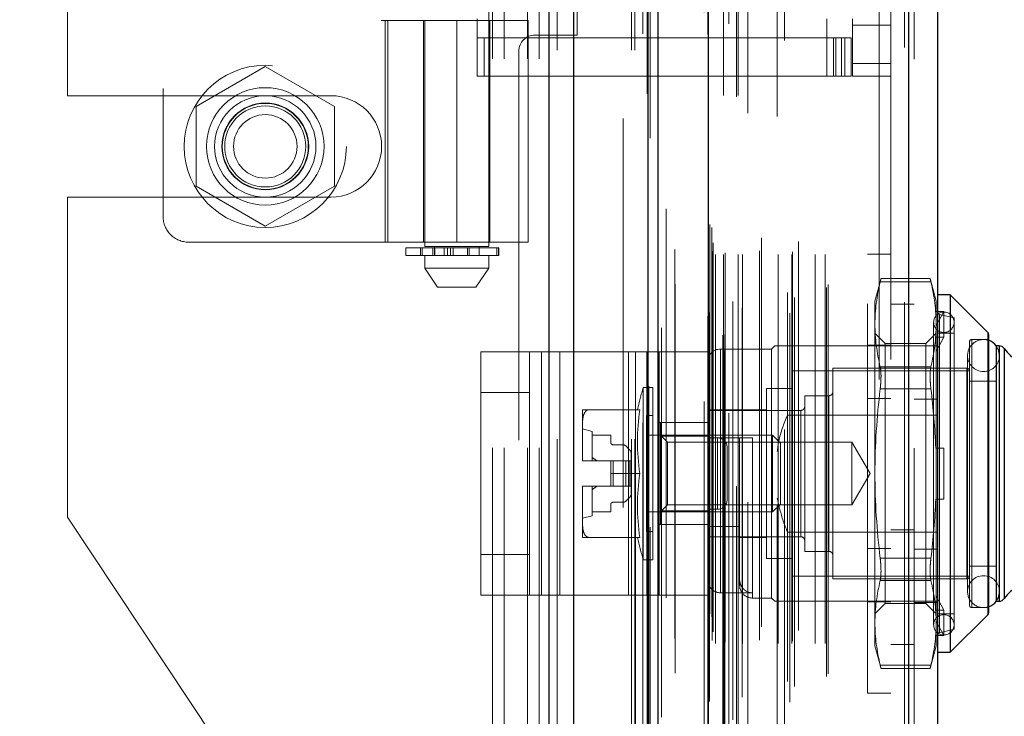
# Model space of a CAD drawing. Header units: inches. Extents: x 0.2 to 10.8, y 0.2 to 8.2.
# Tile 23 of 112: x 1.833 to 2.086, y 3.399 to 3.578. Entities that reach past the tile are written whole.
import ezdxf

# ---------------------------------------------------------------- set-up
doc = ezdxf.new("R2010")
doc.units = ezdxf.units.IN
doc.header["$MEASUREMENT"] = 0
doc.linetypes.add('HIDDEN', pattern=[0.07500000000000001, 0.05, -0.025])
doc.layers.add('DIMENSIONS', color=140, linetype='Continuous')
doc.styles.add('SLDTEXTSTYLE0', font='TXT', dxfattribs={"width": 0.7})
doc.dimstyles.new('SLDDIMSTYLE0', dxfattribs={"dimtxt": 0.0849609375, "dimasz": 0.13, "dimexe": 0, "dimexo": 0.0625, "dimgap": 0.021240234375, "dimtad": 0, "dimtih": 1, "dimtoh": 1, "dimlfac": 12, "dimrnd": 1e-09, "dimzin": 12, "dimdsep": 46, "dimtxsty": 'SLDTEXTSTYLE0', "dimsah": 1, "dimcen": 0.09, "dimadec": 0, "dimazin": 3, "dimtfac": 1, "dimtofl": 0, "dimtmove": 0, "dimatfit": 3, "dimfxl": 0, "dimfrac": 2, "dimtolj": 1, "dimtzin": 12, "dimarcsym": 0})
doc.dimstyles.new('SLDDIMSTYLE1', dxfattribs={"dimtxt": 0.0849609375, "dimasz": 0.13, "dimexe": 0, "dimexo": 0.0625, "dimgap": 0.021240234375, "dimtad": 0, "dimtih": 1, "dimtoh": 1, "dimlfac": 12, "dimrnd": 1e-09, "dimzin": 12, "dimdsep": 46, "dimtxsty": 'SLDTEXTSTYLE0', "dimsah": 1, "dimcen": 0.09, "dimadec": 0, "dimazin": 3, "dimtfac": 1, "dimtmove": 0, "dimatfit": 0, "dimfxl": 0, "dimfrac": 2, "dimtolj": 1, "dimtzin": 12, "dimarcsym": 0})

# ---------------------------------------------------------------- blocks, each defined once
blk = doc.blocks.new('_D_2')
at = {"layer": 'DIMENSIONS'}
for p, q in [((2.218366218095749, 3.315579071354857), (2.218366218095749, 3.565579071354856)), ((1.916194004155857, 3.315579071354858), (2.343366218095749, 3.315579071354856)), ((2.020719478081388, 3.163745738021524), (2.343366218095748, 3.163745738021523)), ((2.218366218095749, 2.911246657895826), (2.218366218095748, 3.163745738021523)), ((2.330081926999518, 2.911246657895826), (2.218366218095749, 2.911246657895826)), ((2.483274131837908, 2.911246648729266), (2.454744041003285, 2.911246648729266)), ((2.454744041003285, 2.911246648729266), (2.454744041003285, 2.776215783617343)), ((2.735743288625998, 2.911246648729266), (2.764273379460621, 2.911246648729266)), ((2.764273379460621, 2.911246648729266), (2.764273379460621, 2.776215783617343)), ((2.454744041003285, 2.776215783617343), (2.483274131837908, 2.776215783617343)), ((2.764273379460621, 2.776215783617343), (2.735743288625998, 2.776215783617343))]:
    blk.add_line(p, q, dxfattribs=at)
for points in [[(2.218366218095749, 3.315579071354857), (2.238366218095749, 3.445579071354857), (2.198366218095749, 3.445579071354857)], [(2.218366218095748, 3.163745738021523), (2.198366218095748, 3.033745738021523), (2.238366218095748, 3.033745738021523)]]:
    blk.add_solid(points, dxfattribs=at)
at = {"layer": 'DIMENSIONS', "char_height": 0.08333333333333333, "attachment_point": 1, "style": 'SLDTEXTSTYLE0'}
for s, insert in [('1.82', (2.483274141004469, 3.037689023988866)), ('46.3', (2.483274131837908, 2.883638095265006))]:
    blk.add_mtext(s, dxfattribs=dict(at, insert=insert))
blk = doc.blocks.new('_D_4')
at = {"layer": 'DIMENSIONS'}
for p, q in [((1.139584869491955, 3.367495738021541), (1.139584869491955, 3.617495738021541)), ((1.849464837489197, 3.367495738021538), (1.014584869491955, 3.367495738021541)), ((1.286006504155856, 3.163745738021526), (1.014584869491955, 3.163745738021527)), ((1.139584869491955, 2.911246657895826), (1.139584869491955, 3.163745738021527)), ((0.6065564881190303, 2.911246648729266), (0.5780263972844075, 2.911246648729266)), ((0.5780263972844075, 2.911246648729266), (0.5780263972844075, 2.776215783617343)), ((0.8590256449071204, 2.911246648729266), (0.8875557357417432, 2.911246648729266)), ((0.8875557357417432, 2.911246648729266), (0.8875557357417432, 2.776215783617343)), ((1.012217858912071, 2.911246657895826), (1.139584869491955, 2.911246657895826)), ((0.5780263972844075, 2.776215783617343), (0.6065564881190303, 2.776215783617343)), ((0.8875557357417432, 2.776215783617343), (0.8590256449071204, 2.776215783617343))]:
    blk.add_line(p, q, dxfattribs=at)
for points in [[(1.139584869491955, 3.367495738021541), (1.159584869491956, 3.497495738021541), (1.119584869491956, 3.497495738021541)], [(1.139584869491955, 3.163745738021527), (1.119584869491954, 3.033745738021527), (1.159584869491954, 3.033745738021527)]]:
    blk.add_solid(points, dxfattribs=at)
at = {"layer": 'DIMENSIONS', "char_height": 0.08333333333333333, "attachment_point": 1, "style": 'SLDTEXTSTYLE0'}
for s, insert in [('2.45', (0.606556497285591, 3.037689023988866)), ('62.1', (0.6065564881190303, 2.883638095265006))]:
    blk.add_mtext(s, dxfattribs=dict(at, insert=insert))
blk = doc.blocks.new('_D_5')
at = {"layer": 'DIMENSIONS'}
for p, q in [((1.849464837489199, 3.919329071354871), (1.014584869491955, 3.919329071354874)), ((1.139584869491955, 3.919329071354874), (1.139584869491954, 3.793042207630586)), ((0.9780107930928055, 3.638991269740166), (0.9494807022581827, 3.638991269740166)), ((0.9494807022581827, 3.638991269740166), (0.9494807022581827, 3.503960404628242)), ((1.301158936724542, 3.638991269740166), (1.329689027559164, 3.638991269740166)), ((1.329689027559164, 3.638991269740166), (1.329689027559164, 3.503960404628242)), ((0.9494807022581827, 3.503960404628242), (0.9780107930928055, 3.503960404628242)), ((1.329689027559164, 3.503960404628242), (1.301158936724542, 3.503960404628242)), ((1.139584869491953, 3.367495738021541), (1.139584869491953, 3.484940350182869)), ((1.849464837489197, 3.367495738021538), (1.014584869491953, 3.367495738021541))]:
    blk.add_line(p, q, dxfattribs=at)
for points in [[(1.139584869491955, 3.919329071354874), (1.119584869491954, 3.789329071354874), (1.159584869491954, 3.789329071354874)], [(1.139584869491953, 3.367495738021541), (1.159584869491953, 3.497495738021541), (1.119584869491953, 3.497495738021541)]]:
    blk.add_solid(points, dxfattribs=at)
at = {"layer": 'DIMENSIONS', "char_height": 0.08333333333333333, "attachment_point": 1, "style": 'SLDTEXTSTYLE0'}
for s, insert in [('6.62', (1.013350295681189, 3.765433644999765)), ('168.2', (0.9780107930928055, 3.611382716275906))]:
    blk.add_mtext(s, dxfattribs=dict(at, insert=insert))

msp = doc.modelspace()

# ---------------------------------------------------------------- linework, layer by layer
at = {"color": 7, "linetype": 'Continuous', "lineweight": 25}
for p, q in [((1.968597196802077, 3.169745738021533), (1.968597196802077, 5.115575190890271)), ((1.974961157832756, 3.169745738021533), (1.974961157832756, 5.114394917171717)), ((1.994037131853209, 3.169745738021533), (1.994037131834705, 5.105421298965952)), ((1.99667317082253, 3.169745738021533), (1.99667317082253, 5.105162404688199)), ((2.00947621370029, 5.079458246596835), (2.00947621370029, 3.19585015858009)), ((2.06099715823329, 5.070373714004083), (2.060997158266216, 3.204934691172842)), ((2.068434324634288, 5.067428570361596), (2.068434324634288, 3.207879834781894)), ((2.071715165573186, 3.506847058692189), (2.068434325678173, 3.506847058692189)), ((2.081365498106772, 3.497196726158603), (2.071715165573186, 3.506847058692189)), ((2.071715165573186, 3.506847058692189), (2.071715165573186, 3.414983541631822)), ((2.081365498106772, 3.497196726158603), (2.081365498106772, 3.424633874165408)), ((2.081557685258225, 3.496732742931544), (2.081557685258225, 3.42509785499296)), ((2.083526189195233, 3.493723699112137), (2.083526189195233, 3.428106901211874)), ((2.084266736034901, 3.493723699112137), (2.083555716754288, 3.493723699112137)), ((2.084266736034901, 3.493723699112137), (2.084266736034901, 3.428106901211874)), ((2.085612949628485, 3.493020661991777), (2.085612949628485, 3.428809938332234)), ((2.083555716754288, 3.428106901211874), (2.084266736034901, 3.428106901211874)), ((2.071715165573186, 3.414983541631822), (2.081365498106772, 3.424633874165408)), ((2.068434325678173, 3.414983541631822), (2.071715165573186, 3.414983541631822))]:
    msp.add_line(p, q, dxfattribs=at)
at = {"color": 7, "linetype": 'HIDDEN', "lineweight": 18}
for p, q in [((1.968597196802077, 5.115575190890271), (1.968597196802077, 3.169745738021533)), ((1.968597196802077, 5.115575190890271), (1.968597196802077, 3.169745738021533)), ((1.968597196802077, 3.169745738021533), (1.968597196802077, 5.115575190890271)), ((1.970718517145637, 3.169745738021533), (1.970718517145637, 5.114394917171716)), ((1.970718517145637, 3.169745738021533), (1.970718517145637, 5.114394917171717)), ((1.974961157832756, 3.169745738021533), (1.974961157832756, 5.114394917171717)), ((1.989794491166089, 3.169745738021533), (1.989794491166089, 5.105421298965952)), ((1.989794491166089, 3.169745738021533), (1.989794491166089, 5.105421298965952)), ((1.99067317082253, 3.169745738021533), (1.99067317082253, 5.105162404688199)), ((1.994037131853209, 3.169745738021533), (1.994037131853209, 5.105421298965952)), ((1.994291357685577, 3.183379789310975), (1.994291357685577, 5.091928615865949)), ((2.013701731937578, 3.192516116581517), (2.013701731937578, 5.082792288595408)), ((2.013701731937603, 3.192516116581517), (2.013701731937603, 5.082792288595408)), ((2.008434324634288, 5.079458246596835), (2.008434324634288, 3.19585015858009)), ((1.997546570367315, 3.198338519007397), (1.997546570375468, 5.076974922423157)), ((1.997546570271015, 3.198346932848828), (1.997546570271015, 5.076973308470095)), ((2.013276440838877, 3.196520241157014), (2.013276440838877, 5.078788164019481)), ((2.013786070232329, 3.196610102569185), (2.013786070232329, 5.078698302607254)), ((2.014847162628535, 5.076477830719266), (2.014847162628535, 3.198801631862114)), ((2.015839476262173, 3.197584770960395), (2.015839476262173, 5.07772363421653)), ((2.00940072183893, 3.20133449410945), (2.009400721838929, 5.073973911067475)), ((2.009373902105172, 5.073764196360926), (2.009373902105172, 3.201544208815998)), ((2.009852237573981, 3.202298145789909), (2.009852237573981, 5.073010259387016)), ((2.009852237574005, 3.202298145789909), (2.009852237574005, 5.073010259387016)), ((2.018237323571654, 3.203489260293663), (2.018237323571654, 5.071821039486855)), ((2.029082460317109, 5.07223584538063), (2.029082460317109, 3.20307667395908)), ((2.030514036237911, 3.202148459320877), (2.030514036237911, 5.073159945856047)), ((2.01587049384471, 3.205131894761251), (2.01587049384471, 5.070176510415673)), ((2.031694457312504, 3.206181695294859), (2.031694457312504, 5.069130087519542)), ((2.059955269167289, 5.070373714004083), (2.059955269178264, 3.204934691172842)), ((2.059955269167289, 3.20493469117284), (2.059955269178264, 5.070373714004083)), ((2.06099715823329, 3.20493469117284), (2.060997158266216, 5.070373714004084)), ((2.029929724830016, 3.207450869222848), (2.029929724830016, 5.067857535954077)), ((2.039946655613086, 3.208753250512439), (2.039946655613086, 5.066555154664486)), ((2.062434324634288, 5.067428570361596), (2.062434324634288, 3.207879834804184)), ((2.000983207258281, 3.209611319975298), (2.000983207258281, 5.065672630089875)), ((2.040379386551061, 3.209483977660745), (2.040379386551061, 5.065824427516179)), ((2.010523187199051, 3.2180345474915), (2.010523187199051, 5.057273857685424)), ((2.010523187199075, 3.2180345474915), (2.010523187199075, 5.057273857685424)), ((2.01136622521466, 3.217201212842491), (2.01136622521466, 5.058107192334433)), ((2.011366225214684, 3.217201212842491), (2.011366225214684, 5.058107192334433)), ((2.013439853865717, 5.058107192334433), (2.013439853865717, 3.217201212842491)), ((2.013439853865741, 3.217201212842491), (2.013439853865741, 5.058107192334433)), ((2.013856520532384, 3.217617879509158), (2.013856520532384, 5.057690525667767)), ((2.01677318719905, 5.057690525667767), (2.01677318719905, 3.217617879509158)), ((2.017189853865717, 3.217201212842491), (2.017189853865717, 5.058107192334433)), ((2.017189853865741, 5.058107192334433), (2.017189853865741, 3.217201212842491)), ((2.018363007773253, 3.217201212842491), (2.018363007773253, 5.058107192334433)), ((2.022661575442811, 3.218117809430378), (2.022661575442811, 5.057232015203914)), ((2.027533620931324, 3.217201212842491), (2.027533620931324, 5.058107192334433)), ((2.030978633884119, 3.217201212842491), (2.030978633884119, 5.058107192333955)), ((2.031190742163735, 3.217865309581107), (2.031190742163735, 5.057446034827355)), ((2.037013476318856, 3.217201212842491), (2.037013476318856, 5.058107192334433)), ((2.039546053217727, 3.217201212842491), (2.039546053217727, 5.058107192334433)), ((2.039546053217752, 3.217201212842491), (2.039546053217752, 5.058107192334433)), ((2.010767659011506, 3.220195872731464), (2.010767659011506, 5.05511253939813)), ((2.023208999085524, 3.221496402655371), (2.023208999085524, 5.053812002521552)), ((2.023208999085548, 3.221496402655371), (2.023208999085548, 5.053812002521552)), ((2.032705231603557, 3.220567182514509), (2.032705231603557, 5.054741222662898)), ((2.010452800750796, 3.224114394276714), (2.010452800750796, 5.051194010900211)), ((2.01045280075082, 3.224114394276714), (2.01045280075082, 5.051194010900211)), ((2.01965391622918, 5.053541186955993), (2.01965391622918, 3.221752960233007)), ((2.027264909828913, 5.052711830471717), (2.027264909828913, 3.222597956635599)), ((2.009905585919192, 3.224887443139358), (2.009905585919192, 5.050420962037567)), ((2.009905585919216, 3.224887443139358), (2.009905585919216, 5.050420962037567)), ((1.994579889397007, 5.047109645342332), (1.994579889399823, 3.228212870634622)), ((1.998713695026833, 3.228977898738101), (1.998713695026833, 5.046330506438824)), ((1.98767317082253, 3.252162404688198), (1.98767317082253, 5.023079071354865)), ((1.98767317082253, 3.252162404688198), (1.98767317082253, 5.023079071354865)), ((1.98767317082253, 3.2521624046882), (1.98767317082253, 5.023079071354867)), ((1.98767317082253, 3.2521624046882), (1.98767317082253, 5.023079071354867)), ((2.053434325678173, 3.290195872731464), (2.053434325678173, 4.985112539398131)), ((2.053434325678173, 3.290195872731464), (2.053434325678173, 4.985112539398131)), ((2.053434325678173, 4.985112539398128), (2.053434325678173, 3.290195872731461)), ((2.053434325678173, 4.985112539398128), (2.053434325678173, 3.290195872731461)), ((2.056434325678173, 3.290195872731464), (2.056434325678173, 4.985112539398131)), ((1.954089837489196, 3.367495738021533), (1.954089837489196, 3.919329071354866)), ((1.954089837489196, 3.367495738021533), (1.954089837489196, 3.919329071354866)), ((1.957089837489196, 3.367495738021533), (1.957089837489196, 3.919329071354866)), ((1.963089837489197, 3.367495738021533), (1.963089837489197, 3.919329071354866)), ((1.966089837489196, 3.367495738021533), (1.966089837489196, 3.919329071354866)), ((1.966089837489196, 3.367495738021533), (1.966089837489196, 3.919329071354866)), ((1.936683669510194, 3.765350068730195), (1.936683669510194, 3.51928707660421)), ((1.953087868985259, 3.51928707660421), (1.953087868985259, 3.765350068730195)), ((1.869426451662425, 3.759890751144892), (1.869426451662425, 3.526951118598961)), ((1.844839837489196, 3.558016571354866), (1.844839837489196, 3.728808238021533)), ((1.975839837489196, 3.573620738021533), (1.975839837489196, 3.713204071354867)), ((1.925498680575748, 3.709529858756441), (1.925498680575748, 3.577312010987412)), ((1.925498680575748, 3.577312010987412), (1.944885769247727, 3.577312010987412)), ((1.926513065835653, 3.577312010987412), (1.926513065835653, 3.520389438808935)), ((1.927139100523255, 3.520389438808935), (1.927139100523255, 3.577312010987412)), ((1.936355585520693, 3.577312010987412), (1.936355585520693, 3.520389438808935)), ((1.936646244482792, 3.577312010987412), (1.936646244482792, 3.520389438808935)), ((1.944885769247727, 3.577312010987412), (1.944885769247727, 3.520389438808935)), ((1.944885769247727, 3.577312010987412), (1.9632584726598, 3.577312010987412)), ((1.944885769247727, 3.520389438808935), (1.944885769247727, 3.577312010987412)), ((1.950135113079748, 3.563040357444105), (1.950135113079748, 3.577804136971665)), ((1.953415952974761, 3.520389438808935), (1.953415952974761, 3.577312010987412)), ((1.9632584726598, 3.520389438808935), (1.9632584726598, 3.577312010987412)), ((2.040030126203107, 3.563040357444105), (2.040030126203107, 3.577804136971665)), ((2.046591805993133, 3.576163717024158), (2.046591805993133, 3.577804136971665)), ((2.056434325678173, 3.576163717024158), (2.046591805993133, 3.576163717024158)), ((2.046591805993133, 3.576163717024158), (2.046591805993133, 3.566321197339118)), ((1.965006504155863, 3.573620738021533), (1.975839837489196, 3.573620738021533)), ((2.040030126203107, 3.572882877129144), (1.950135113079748, 3.572882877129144)), ((1.951928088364, 3.563040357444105), (1.951928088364, 3.572882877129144)), ((2.040030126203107, 3.572882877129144), (2.041670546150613, 3.572882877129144)), ((2.041670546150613, 3.572882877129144), (2.041670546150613, 3.563040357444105)), ((2.041670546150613, 3.572882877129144), (2.044623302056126, 3.572882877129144)), ((2.04228172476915, 3.563040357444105), (2.04228172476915, 3.572882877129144)), ((2.043769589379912, 3.563040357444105), (2.043769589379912, 3.572882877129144)), ((2.044623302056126, 3.563040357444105), (2.044623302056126, 3.572882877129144)), ((2.044623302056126, 3.572882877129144), (2.046263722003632, 3.572882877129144)), ((2.044623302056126, 3.563040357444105), (2.044623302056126, 3.572882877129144)), ((2.046263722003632, 3.563040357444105), (2.046263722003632, 3.572882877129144)), ((1.960839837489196, 3.569454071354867), (1.960839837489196, 3.2521624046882)), ((2.056434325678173, 3.566321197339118), (2.046591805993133, 3.566321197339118)), ((2.046591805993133, 3.563040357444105), (2.046591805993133, 3.566321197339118)), ((2.056434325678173, 3.566321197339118), (2.046591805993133, 3.566321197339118)), ((1.89567317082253, 3.565491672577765), (1.87792317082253, 3.555243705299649)), ((1.91342317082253, 3.555243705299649), (1.89567317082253, 3.565491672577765)), ((2.040030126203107, 3.563040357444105), (1.950135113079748, 3.563040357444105)), ((2.041670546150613, 3.563040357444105), (2.040030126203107, 3.563040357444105)), ((2.044623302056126, 3.563040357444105), (2.041670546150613, 3.563040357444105)), ((2.046263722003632, 3.563040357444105), (2.044623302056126, 3.563040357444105)), ((2.056434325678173, 3.563040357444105), (2.046591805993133, 3.563040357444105)), ((1.844839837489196, 3.558016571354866), (1.91254817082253, 3.558016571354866)), ((1.87792317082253, 3.555243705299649), (1.87792317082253, 3.534747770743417)), ((1.91342317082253, 3.534747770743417), (1.91342317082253, 3.555243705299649)), ((1.87792317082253, 3.534747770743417), (1.89567317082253, 3.524499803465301)), ((1.89567317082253, 3.524499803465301), (1.91342317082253, 3.534747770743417)), ((1.844839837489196, 3.449735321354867), (1.844839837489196, 3.531974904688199)), ((1.844839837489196, 3.531974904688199), (1.91254817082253, 3.531974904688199)), ((1.875988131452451, 3.520389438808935), (1.944885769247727, 3.520389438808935)), ((1.9632584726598, 3.520389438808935), (1.944885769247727, 3.520389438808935)), ((1.931762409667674, 3.518958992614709), (1.955601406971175, 3.518958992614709)), ((1.931762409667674, 3.518958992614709), (1.931762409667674, 3.516990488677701)), ((1.935548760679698, 3.518958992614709), (1.935548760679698, 3.516990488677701)), ((1.935584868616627, 3.518958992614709), (1.935584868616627, 3.516990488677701)), ((1.935584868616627, 3.516990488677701), (1.935584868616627, 3.518958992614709)), ((1.93603509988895, 3.516990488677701), (1.93603509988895, 3.518958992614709)), ((1.93603509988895, 3.518958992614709), (1.93603509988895, 3.516990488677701)), ((1.944885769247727, 3.51928707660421), (1.936683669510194, 3.51928707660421)), ((1.938738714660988, 3.518958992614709), (1.938738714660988, 3.516990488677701)), ((1.938738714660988, 3.516990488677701), (1.938738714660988, 3.518958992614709)), ((1.939144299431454, 3.51928707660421), (1.939144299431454, 3.516990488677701)), ((1.939144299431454, 3.518958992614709), (1.939144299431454, 3.516990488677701)), ((1.939216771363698, 3.516990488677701), (1.939216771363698, 3.518958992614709)), ((1.939216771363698, 3.518958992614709), (1.939216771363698, 3.516990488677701)), ((1.93922505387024, 3.516990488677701), (1.93922505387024, 3.518958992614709)), ((1.941665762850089, 3.516990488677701), (1.941665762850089, 3.518958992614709)), ((1.941665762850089, 3.518958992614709), (1.941665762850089, 3.516990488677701)), ((1.942514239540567, 3.518958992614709), (1.942514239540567, 3.516990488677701)), ((1.942514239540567, 3.516990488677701), (1.942514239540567, 3.518958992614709)), ((1.94323867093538, 3.516990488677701), (1.94323867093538, 3.518958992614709)), ((1.94323867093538, 3.518958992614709), (1.94323867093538, 3.516990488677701)), ((1.943976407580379, 3.518958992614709), (1.943976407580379, 3.516990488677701)), ((1.943976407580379, 3.516990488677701), (1.943976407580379, 3.518958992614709)), ((1.953087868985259, 3.51928707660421), (1.944885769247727, 3.51928707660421)), ((1.94763445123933, 3.516990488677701), (1.94763445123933, 3.518958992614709)), ((1.94763445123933, 3.518958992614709), (1.94763445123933, 3.516990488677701)), ((1.94809083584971, 3.518958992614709), (1.94809083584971, 3.516990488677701)), ((1.94809083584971, 3.516990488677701), (1.94809083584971, 3.518958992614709)), ((1.950627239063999, 3.516990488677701), (1.950627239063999, 3.51928707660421)), ((1.955207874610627, 3.516990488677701), (1.955207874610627, 3.518958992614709)), ((1.955207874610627, 3.518958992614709), (1.955207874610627, 3.516990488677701)), ((1.955601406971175, 3.516990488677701), (1.955601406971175, 3.518958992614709)), ((1.955601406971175, 3.518958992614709), (1.955601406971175, 3.516990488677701)), ((1.955601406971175, 3.518958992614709), (1.955721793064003, 3.518958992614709)), ((1.955721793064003, 3.516990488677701), (1.955721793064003, 3.518958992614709)), ((1.955601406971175, 3.516990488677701), (1.931762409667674, 3.516990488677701)), ((1.936683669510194, 3.516990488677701), (1.936683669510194, 3.513709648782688)), ((1.953087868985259, 3.513709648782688), (1.953087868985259, 3.516990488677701)), ((1.955721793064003, 3.516990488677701), (1.955601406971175, 3.516990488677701)), ((2.050434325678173, 3.404498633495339), (2.050434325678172, 3.517331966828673)), ((2.056434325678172, 3.517331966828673), (2.050434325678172, 3.517331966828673)), ((1.936683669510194, 3.513709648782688), (1.944885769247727, 3.513709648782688)), ((1.936683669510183, 3.513709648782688), (1.939964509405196, 3.508788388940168)), ((1.944885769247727, 3.513709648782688), (1.953087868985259, 3.513709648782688)), ((1.949807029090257, 3.508788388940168), (1.95308786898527, 3.513709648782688)), ((2.053922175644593, 3.511043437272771), (2.052358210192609, 3.505206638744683)), ((2.066748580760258, 3.510164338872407), (2.053715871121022, 3.510164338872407)), ((2.066748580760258, 3.510164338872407), (2.053715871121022, 3.510164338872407)), ((2.066562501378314, 3.511043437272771), (2.053901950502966, 3.511043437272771)), ((2.068106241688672, 3.505206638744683), (2.066542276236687, 3.511043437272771)), ((1.939964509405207, 3.508788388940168), (1.944885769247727, 3.508788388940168)), ((1.944885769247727, 3.508788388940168), (1.949807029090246, 3.508788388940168)), ((2.052358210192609, 3.505206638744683), (2.052358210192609, 3.499272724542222)), ((2.068106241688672, 3.505206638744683), (2.068106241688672, 3.499272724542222)), ((2.062434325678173, 3.504487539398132), (2.056434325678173, 3.504487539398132)), ((2.067976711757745, 3.502553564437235), (2.068106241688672, 3.502130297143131)), ((2.070074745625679, 3.502553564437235), (2.067976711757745, 3.502553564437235)), ((2.068106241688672, 3.498860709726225), (2.070074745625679, 3.502553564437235)), ((2.070074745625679, 3.495991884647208), (2.070074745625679, 3.502553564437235)), ((2.07269941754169, 3.500941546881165), (2.068942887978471, 3.501808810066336)), ((2.068942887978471, 3.420021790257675), (2.068942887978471, 3.501661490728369)), ((2.07269941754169, 3.500941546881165), (2.07269941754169, 3.420889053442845)), ((2.052358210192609, 3.499272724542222), (2.052358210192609, 3.460915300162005)), ((2.067450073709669, 3.499793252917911), (2.067450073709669, 3.4220373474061)), ((2.068106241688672, 3.499272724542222), (2.068106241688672, 3.467476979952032)), ((2.055022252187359, 3.494340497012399), (2.052358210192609, 3.49700453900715)), ((2.068106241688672, 3.49700453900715), (2.065442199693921, 3.494340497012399)), ((2.070074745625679, 3.495991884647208), (2.067976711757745, 3.495991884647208)), ((2.067976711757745, 3.495991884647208), (2.068106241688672, 3.495568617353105)), ((2.068106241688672, 3.492299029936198), (2.070074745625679, 3.495991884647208)), ((2.07269941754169, 3.49700453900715), (2.068434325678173, 3.49700453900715)), ((2.077292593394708, 3.426466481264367), (2.077292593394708, 3.495364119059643)), ((2.081557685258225, 3.495364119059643), (2.077292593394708, 3.495364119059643)), ((2.081365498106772, 3.424633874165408), (2.081365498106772, 3.497196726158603)), ((2.025783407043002, 3.492903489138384), (2.012660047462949, 3.492903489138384)), ((2.012660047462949, 3.430274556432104), (2.012660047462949, 3.492752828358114)), ((2.026603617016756, 3.493723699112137), (2.025783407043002, 3.492903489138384)), ((2.025783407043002, 3.492903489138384), (2.025783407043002, 3.428927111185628)), ((2.029884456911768, 3.493723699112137), (2.029884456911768, 3.475949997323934)), ((2.029884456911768, 3.493723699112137), (2.062434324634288, 3.493723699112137)), ((2.050434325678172, 3.493873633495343), (2.056434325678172, 3.493873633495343)), ((2.055022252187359, 3.494340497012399), (2.055022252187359, 3.427490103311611)), ((2.065442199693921, 3.494340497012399), (2.055022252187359, 3.494340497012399)), ((2.062434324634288, 3.493723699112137), (2.068434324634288, 3.493723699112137)), ((2.065442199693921, 3.494340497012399), (2.065442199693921, 3.427490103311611)), ((2.076636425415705, 3.494707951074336), (2.076636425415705, 3.42712264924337)), ((2.083555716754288, 3.493723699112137), (2.083526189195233, 3.493723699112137)), ((2.084266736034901, 3.428106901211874), (2.084266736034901, 3.493723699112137)), ((2.085612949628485, 3.428809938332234), (2.085612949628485, 3.493020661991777)), ((1.951045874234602, 3.429666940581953), (1.951045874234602, 3.492166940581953)), ((1.951045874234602, 3.492166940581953), (1.966672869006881, 3.492166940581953)), ((1.963545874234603, 3.429666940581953), (1.963545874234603, 3.492166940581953)), ((1.966672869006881, 3.429666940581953), (1.966672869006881, 3.492166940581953)), ((1.966672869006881, 3.492166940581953), (1.989065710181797, 3.492166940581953)), ((1.971359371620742, 3.429666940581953), (1.971359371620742, 3.492166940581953)), ((1.989065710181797, 3.429666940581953), (1.989065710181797, 3.492166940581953)), ((1.989065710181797, 3.492166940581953), (1.996879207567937, 3.492166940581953)), ((1.993752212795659, 3.429666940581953), (1.993752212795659, 3.492166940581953)), ((1.996879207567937, 3.492166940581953), (1.996879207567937, 3.429666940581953)), ((2.009379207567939, 3.492166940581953), (1.996879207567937, 3.492166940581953)), ((2.009379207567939, 3.492166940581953), (2.009379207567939, 3.429666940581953)), ((2.076173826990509, 3.491263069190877), (2.076173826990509, 3.430567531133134)), ((2.084375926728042, 3.430567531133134), (2.084375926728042, 3.491263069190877)), ((2.031032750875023, 3.487326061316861), (2.031032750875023, 3.43450453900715)), ((2.076636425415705, 3.487326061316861), (2.031032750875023, 3.487326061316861)), ((2.041531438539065, 3.487982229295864), (2.041531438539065, 3.433848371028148)), ((2.075980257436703, 3.487982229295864), (2.041531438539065, 3.487982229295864)), ((2.066748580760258, 3.488381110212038), (2.053715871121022, 3.488381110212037)), ((2.066748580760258, 3.488381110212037), (2.053715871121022, 3.488381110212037)), ((2.075980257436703, 3.433848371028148), (2.075980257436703, 3.487982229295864)), ((2.083526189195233, 3.484701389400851), (2.076636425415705, 3.484701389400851)), ((1.992829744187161, 3.483060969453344), (1.992829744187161, 3.438769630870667)), ((1.99527159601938, 3.483060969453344), (1.992829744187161, 3.483060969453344)), ((1.99527159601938, 3.483060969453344), (1.99527159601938, 3.438769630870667)), ((2.024471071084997, 3.482732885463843), (2.024471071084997, 3.439097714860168)), ((2.031032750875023, 3.482732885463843), (2.024471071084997, 3.482732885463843)), ((2.066748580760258, 3.482698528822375), (2.053715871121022, 3.482698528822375)), ((2.066748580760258, 3.482698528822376), (2.053715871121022, 3.482698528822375)), ((1.963545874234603, 3.481750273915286), (1.951045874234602, 3.481750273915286)), ((2.034313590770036, 3.480928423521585), (2.034313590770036, 3.440902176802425)), ((2.040547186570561, 3.480928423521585), (2.034313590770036, 3.480928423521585)), ((2.040547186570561, 3.440902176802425), (2.040547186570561, 3.480928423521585)), ((2.050434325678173, 3.480165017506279), (2.056434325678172, 3.480165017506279)), ((2.062434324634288, 3.480015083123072), (2.068434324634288, 3.480015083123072)), ((1.977226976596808, 3.477319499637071), (1.977226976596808, 3.473883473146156)), ((1.991940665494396, 3.477319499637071), (1.97880392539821, 3.477319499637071)), ((2.024471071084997, 3.477319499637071), (2.009379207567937, 3.477319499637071)), ((2.033329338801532, 3.47715545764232), (2.009379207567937, 3.47715545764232)), ((1.993631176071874, 3.475843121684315), (1.993631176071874, 3.445987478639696)), ((1.99527159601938, 3.475843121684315), (1.993631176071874, 3.475843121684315)), ((2.029884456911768, 3.475949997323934), (2.068434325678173, 3.475949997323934)), ((2.033329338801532, 3.444675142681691), (2.033329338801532, 3.47700419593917)), ((1.977226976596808, 3.473883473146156), (1.977226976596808, 3.464351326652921)), ((1.979687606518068, 3.471742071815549), (1.977226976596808, 3.472398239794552)), ((2.009379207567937, 3.474041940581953), (1.996879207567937, 3.474041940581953)), ((1.997240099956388, 3.474038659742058), (1.997240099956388, 3.470481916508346)), ((1.997240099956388, 3.474038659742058), (2.009379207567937, 3.474038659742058)), ((1.979687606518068, 3.471742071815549), (1.979687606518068, 3.464196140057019)), ((1.979687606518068, 3.470757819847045), (1.984444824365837, 3.470757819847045)), ((1.984444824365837, 3.470757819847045), (1.984444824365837, 3.468953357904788)), ((2.026067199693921, 3.470757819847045), (1.993631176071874, 3.470757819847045)), ((1.999016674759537, 3.468981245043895), (1.997240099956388, 3.470757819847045)), ((1.997240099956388, 3.470481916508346), (2.009379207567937, 3.470481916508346)), ((1.997240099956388, 3.470481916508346), (1.997240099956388, 3.451348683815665)), ((2.009379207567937, 3.470101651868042), (2.017581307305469, 3.470101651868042)), ((2.011879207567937, 3.47008360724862), (2.009379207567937, 3.47008360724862)), ((2.011879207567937, 3.451750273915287), (2.011879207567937, 3.47008360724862)), ((2.011879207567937, 3.47008360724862), (2.011879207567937, 3.451750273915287)), ((2.017581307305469, 3.447324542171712), (2.017581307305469, 3.470101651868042)), ((2.020862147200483, 3.470101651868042), (2.020862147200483, 3.429072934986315)), ((2.026067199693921, 3.470757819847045), (2.026067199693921, 3.451072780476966)), ((2.028079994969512, 3.468745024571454), (2.026067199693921, 3.470757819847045)), ((1.985100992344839, 3.468297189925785), (1.987646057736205, 3.468297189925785)), ((1.98834202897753, 3.468008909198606), (1.989405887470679, 3.466945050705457)), ((1.999016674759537, 3.468981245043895), (1.999016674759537, 3.452849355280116)), ((2.046449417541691, 3.468981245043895), (1.999016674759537, 3.468981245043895)), ((2.014379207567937, 3.454250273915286), (2.014379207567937, 3.46758360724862)), ((2.028079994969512, 3.468745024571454), (2.028079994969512, 3.453085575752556)), ((2.046449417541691, 3.468981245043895), (2.046449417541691, 3.452849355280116)), ((2.051106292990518, 3.460915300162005), (2.046449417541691, 3.468981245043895)), ((2.067976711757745, 3.467476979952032), (2.070074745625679, 3.467476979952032)), ((2.068106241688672, 3.454353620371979), (2.068106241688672, 3.467476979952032)), ((2.070074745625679, 3.454353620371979), (2.070074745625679, 3.467476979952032)), ((1.989694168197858, 3.466249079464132), (1.989694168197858, 3.464196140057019)), ((1.977226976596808, 3.464351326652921), (1.977226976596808, 3.464196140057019)), ((1.977226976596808, 3.464196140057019), (1.977227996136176, 3.464196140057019)), ((1.977227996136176, 3.464196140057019), (1.984444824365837, 3.464196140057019)), ((1.984444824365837, 3.464196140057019), (1.984444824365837, 3.460915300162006)), ((1.985100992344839, 3.464196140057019), (1.984444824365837, 3.464196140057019)), ((1.985100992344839, 3.464196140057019), (1.985100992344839, 3.457634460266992)), ((1.987646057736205, 3.464196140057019), (1.985100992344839, 3.464196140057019)), ((1.985100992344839, 3.464196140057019), (1.985100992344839, 3.457634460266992)), ((1.98834202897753, 3.464196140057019), (1.987646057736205, 3.464196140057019)), ((1.987646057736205, 3.464196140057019), (1.987646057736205, 3.457634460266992)), ((1.987646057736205, 3.464196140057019), (1.987646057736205, 3.457634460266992)), ((1.98834202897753, 3.464196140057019), (1.98834202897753, 3.457634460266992)), ((1.989405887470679, 3.464196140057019), (1.98834202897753, 3.464196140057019)), ((1.98834202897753, 3.464196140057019), (1.98834202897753, 3.457634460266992)), ((1.989405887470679, 3.464196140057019), (1.989405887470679, 3.457634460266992)), ((1.989694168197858, 3.464196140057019), (1.989405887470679, 3.464196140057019)), ((1.989405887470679, 3.464196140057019), (1.989405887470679, 3.457634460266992)), ((1.989694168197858, 3.464196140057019), (1.989694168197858, 3.457634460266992)), ((1.991940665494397, 3.460915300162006), (1.984444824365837, 3.460915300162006)), ((1.984444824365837, 3.457634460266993), (1.984444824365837, 3.460915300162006)), ((2.046449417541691, 3.452849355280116), (2.051106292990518, 3.460915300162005)), ((2.052358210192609, 3.460915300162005), (2.052358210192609, 3.42255787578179)), ((1.977226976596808, 3.457634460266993), (1.977226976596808, 3.45747927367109)), ((1.977226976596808, 3.457634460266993), (1.977227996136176, 3.457634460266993)), ((1.977226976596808, 3.45747927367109), (1.977226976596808, 3.447947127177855)), ((1.977227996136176, 3.457634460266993), (1.984444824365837, 3.457634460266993)), ((1.979687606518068, 3.457634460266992), (1.979687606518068, 3.450088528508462)), ((1.985100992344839, 3.457634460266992), (1.984444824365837, 3.457634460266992)), ((1.987646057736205, 3.457634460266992), (1.985100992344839, 3.457634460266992)), ((1.98834202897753, 3.457634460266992), (1.987646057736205, 3.457634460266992)), ((1.989405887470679, 3.457634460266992), (1.98834202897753, 3.457634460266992)), ((1.989694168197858, 3.457634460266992), (1.989405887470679, 3.457634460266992)), ((1.989694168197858, 3.457634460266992), (1.989694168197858, 3.455581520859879)), ((1.989405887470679, 3.454885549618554), (1.98834202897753, 3.453821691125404)), ((2.067976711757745, 3.454353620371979), (2.070074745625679, 3.454353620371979)), ((2.068106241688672, 3.454353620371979), (2.068106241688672, 3.42255787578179)), ((1.984444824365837, 3.452877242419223), (1.984444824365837, 3.451072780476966)), ((1.987646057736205, 3.453533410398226), (1.985100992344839, 3.453533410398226)), ((1.997240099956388, 3.451072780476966), (1.999016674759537, 3.452849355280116)), ((1.999016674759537, 3.452849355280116), (2.046449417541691, 3.452849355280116)), ((2.011879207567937, 3.451750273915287), (2.009379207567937, 3.451750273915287)), ((2.026067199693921, 3.451072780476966), (2.028079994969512, 3.453085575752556)), ((1.899464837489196, 3.367495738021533), (1.844839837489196, 3.449735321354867)), ((1.977226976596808, 3.449432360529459), (1.979687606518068, 3.450088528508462)), ((1.984444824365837, 3.451072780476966), (1.979687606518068, 3.451072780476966)), ((1.993631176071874, 3.451072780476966), (2.026067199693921, 3.451072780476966)), ((1.997240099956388, 3.451348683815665), (1.997240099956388, 3.447791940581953)), ((1.997240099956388, 3.451348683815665), (2.009379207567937, 3.451348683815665)), ((1.977226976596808, 3.447947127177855), (1.977226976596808, 3.44451110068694)), ((2.009379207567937, 3.447791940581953), (1.996879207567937, 3.447791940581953)), ((2.009379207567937, 3.447324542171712), (2.017581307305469, 3.447324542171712)), ((2.017581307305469, 3.447324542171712), (2.017581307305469, 3.433717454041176)), ((1.991940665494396, 3.44451110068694), (1.978803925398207, 3.44451110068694)), ((1.993631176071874, 3.445987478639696), (1.99527159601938, 3.445987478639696)), ((2.009379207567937, 3.444675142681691), (2.033329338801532, 3.444675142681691)), ((2.017581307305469, 3.44451110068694), (2.024471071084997, 3.44451110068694)), ((2.029884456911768, 3.445880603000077), (2.029884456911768, 3.428106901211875)), ((2.029884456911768, 3.445880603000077), (2.068434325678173, 3.445880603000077)), ((2.056434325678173, 3.446445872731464), (2.062434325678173, 3.446445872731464)), ((2.050434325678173, 3.441665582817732), (2.056434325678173, 3.441665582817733)), ((1.963545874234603, 3.440083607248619), (1.951045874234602, 3.440083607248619)), ((2.024471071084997, 3.439097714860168), (2.031032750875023, 3.439097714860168)), ((2.034313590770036, 3.440902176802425), (2.040547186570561, 3.440902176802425)), ((2.066748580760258, 3.439132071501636), (2.053715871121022, 3.439132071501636)), ((2.066748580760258, 3.439132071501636), (2.053715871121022, 3.439132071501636)), ((2.062434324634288, 3.441515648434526), (2.068434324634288, 3.441515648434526)), ((1.992829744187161, 3.438769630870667), (1.99527159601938, 3.438769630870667)), ((2.076636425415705, 3.43712921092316), (2.083526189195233, 3.43712921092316)), ((2.031032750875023, 3.43450453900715), (2.076636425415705, 3.43450453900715)), ((2.017581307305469, 3.433717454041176), (2.017581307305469, 3.432207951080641)), ((2.041531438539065, 3.433848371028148), (2.075980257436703, 3.433848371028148)), ((2.066748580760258, 3.433449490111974), (2.053715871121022, 3.433449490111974)), ((2.066748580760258, 3.433449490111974), (2.053715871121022, 3.433449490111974)), ((1.951045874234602, 3.429666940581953), (1.966672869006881, 3.429666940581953)), ((1.966672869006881, 3.429666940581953), (1.989065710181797, 3.429666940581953)), ((1.989065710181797, 3.429666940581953), (1.996879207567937, 3.429666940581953)), ((2.009379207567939, 3.429666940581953), (1.996879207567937, 3.429666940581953)), ((2.012660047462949, 3.430274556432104), (2.020862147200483, 3.430274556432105)), ((2.070074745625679, 3.425838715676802), (2.068106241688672, 3.429531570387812)), ((2.020862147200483, 3.428927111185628), (2.025783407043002, 3.428927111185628)), ((2.025783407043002, 3.428927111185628), (2.026603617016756, 3.428106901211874)), ((2.029884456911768, 3.428106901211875), (2.068434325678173, 3.428106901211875)), ((2.050434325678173, 3.427956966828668), (2.056434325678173, 3.427956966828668)), ((2.052358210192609, 3.424826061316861), (2.055022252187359, 3.427490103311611)), ((2.055022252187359, 3.427490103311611), (2.065442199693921, 3.427490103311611)), ((2.062434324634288, 3.42780703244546), (2.068434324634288, 3.42780703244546)), ((2.065442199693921, 3.427490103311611), (2.068106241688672, 3.424826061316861)), ((2.077292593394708, 3.426466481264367), (2.081557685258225, 3.426466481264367)), ((2.083526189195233, 3.428106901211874), (2.083555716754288, 3.428106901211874)), ((2.067976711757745, 3.425838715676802), (2.068106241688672, 3.426261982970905)), ((2.067976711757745, 3.425838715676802), (2.070074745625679, 3.425838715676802)), ((2.068434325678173, 3.424826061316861), (2.07269941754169, 3.424826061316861)), ((2.070074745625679, 3.425838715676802), (2.070074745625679, 3.419277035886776)), ((2.052358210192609, 3.42255787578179), (2.052358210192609, 3.416623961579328)), ((2.070074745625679, 3.419277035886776), (2.068106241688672, 3.422969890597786)), ((2.068106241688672, 3.42255787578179), (2.068106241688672, 3.416623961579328)), ((2.067976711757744, 3.419277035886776), (2.068106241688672, 3.41970030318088)), ((2.067976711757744, 3.419277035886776), (2.070074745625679, 3.419277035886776)), ((2.068942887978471, 3.420021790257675), (2.07269941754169, 3.420889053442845)), ((2.052358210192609, 3.416623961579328), (2.053922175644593, 3.41078716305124)), ((2.056434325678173, 3.416987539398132), (2.062434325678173, 3.416987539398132)), ((2.066542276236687, 3.41078716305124), (2.068106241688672, 3.416623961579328)), ((2.066748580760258, 3.411666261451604), (2.053715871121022, 3.411666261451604)), ((2.066748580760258, 3.411666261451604), (2.053715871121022, 3.411666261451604)), ((2.053901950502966, 3.41078716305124), (2.066562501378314, 3.41078716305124)), ((2.050434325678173, 3.404498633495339), (2.056434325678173, 3.404498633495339))]:
    msp.add_line(p, q, dxfattribs=at)
at = {"color": 7, "linetype": 'HIDDEN', "lineweight": 18, "flags": 128}
for points in [[(1.990784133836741, 5.091985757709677), (1.990783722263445, 4.152750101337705), (1.990784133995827, 3.183322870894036)], [(1.992683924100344, 5.073944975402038), (1.992683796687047, 4.152750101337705), (1.99268392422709, 3.201365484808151)], [(2.000983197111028, 3.209612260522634), (2.000982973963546, 4.060416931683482), (2.000983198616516, 5.065696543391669)], [(1.993854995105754, 5.058488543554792), (1.993854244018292, 4.152750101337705), (1.99385499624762, 3.2168373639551)], [(1.99385499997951, 5.058487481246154), (1.993854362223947, 4.176266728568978), (1.99385500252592, 3.216820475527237)], [(2.000971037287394, 3.218524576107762), (2.000971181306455, 4.122540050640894), (2.000971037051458, 5.056782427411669)], [(2.084375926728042, 3.491263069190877), (2.084063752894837, 3.492832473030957), (2.083555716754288, 3.493723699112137)], [(2.083555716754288, 3.428106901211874), (2.084063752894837, 3.428998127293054), (2.084375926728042, 3.430567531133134)]]:
    msp.add_lwpolyline(points, dxfattribs=at)
at = {"color": 7, "linetype": 'HIDDEN', "lineweight": 18}
for radius in [0.02083333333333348, 0.01509186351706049, 0.01302083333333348, 0.01115485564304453, 0.01104166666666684, 0.01041666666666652, 0.008162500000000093]:
    msp.add_circle((1.89567317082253, 3.544995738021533), radius, dxfattribs=at)
for centre, radius, start, end in [((1.965006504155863, 3.569454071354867), 0.004166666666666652, 90, 180), ((1.91254817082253, 3.544995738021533), 0.01302083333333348, 270.0000000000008, 90), ((1.875988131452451, 3.526951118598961), 0.006561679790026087, 180, 270.0000000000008), ((2.070074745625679, 3.499793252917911), 0.00262467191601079, 0, 180), ((2.069090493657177, 3.502448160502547), 0.0006561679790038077, 180, 256.9999999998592), ((2.070074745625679, 3.499793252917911), 0.00262467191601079, 180, 0), ((2.080274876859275, 3.491263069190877), 0.00410104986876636, 71.77194722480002, 180), ((2.077292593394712, 3.494707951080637), 0.0006561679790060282, 90.00000000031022, 179.9999999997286), ((2.01266004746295, 3.48962264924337), 0.003280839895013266, 90.00000000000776, 180), ((2.080274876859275, 3.491263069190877), 0.00410104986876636, 180, 0), ((2.075980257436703, 3.487326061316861), 0.0006561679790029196, 0, 90), ((2.066413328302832, 3.460915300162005), 0.07684383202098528, 163.2503397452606, 167.6739543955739), ((2.040547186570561, 3.481912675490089), 0.0009842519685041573, 270.0000000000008, 5.170309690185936e-11), ((2.047732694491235, 3.46911739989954), 0.05639170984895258, 171.6367379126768, 188.3632620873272), ((2.033329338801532, 3.478139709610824), 0.0009842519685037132, 270.0000000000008, 2.585154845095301e-11), ((2.011879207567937, 3.46758360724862), 0.002499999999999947, 0, 90), ((1.985100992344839, 3.468953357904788), 0.0006561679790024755, 180, 270.0000000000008), ((1.987646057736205, 3.467312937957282), 0.0009842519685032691, 44.99999999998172, 90), ((1.988709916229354, 3.466249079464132), 0.0009842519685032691, 359.999999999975, 44.99999999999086), ((1.988849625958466, 3.464350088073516), 0.01162264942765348, 179.9938942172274, 180.7589344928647), ((1.988849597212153, 3.46435008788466), 0.01162262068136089, 179.9938932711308, 180.7589354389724), ((2.047732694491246, 3.452713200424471), 0.05639170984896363, 171.6367379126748, 188.3632620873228), ((1.988849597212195, 3.457480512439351), 0.01162262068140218, 179.2410645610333, 180.0061067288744), ((1.988849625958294, 3.457480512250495), 0.01162264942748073, 179.241065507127, 180.0061057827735), ((1.988709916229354, 3.455581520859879), 0.0009842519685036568, 314.9999999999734, 0), ((1.985100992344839, 3.452877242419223), 0.0006561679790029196, 90, 180), ((1.987646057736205, 3.45451766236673), 0.0009842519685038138, 270.0000000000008, 314.9999999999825), ((2.011879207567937, 3.454250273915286), 0.002499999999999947, 270.0000000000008, 0), ((2.066413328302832, 3.460915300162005), 0.07684383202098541, 192.3260456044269, 196.7496602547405), ((2.033329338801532, 3.443690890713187), 0.0009842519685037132, 0, 90), ((2.040547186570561, 3.439917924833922), 0.0009842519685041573, 359.9999999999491, 90), ((2.075980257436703, 3.43450453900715), 0.0006561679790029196, 270.0000000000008, 0), ((2.080274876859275, 3.430567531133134), 0.00410104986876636, 0, 180), ((2.020862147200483, 3.432207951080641), 0.00328083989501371, 180, 270.0000000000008), ((2.080274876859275, 3.430567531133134), 0.004101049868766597, 180, 288.2280527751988), ((2.077292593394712, 3.427122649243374), 0.0006561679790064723, 180.0000000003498, 269.9999999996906), ((2.070074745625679, 3.4220373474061), 0.00262467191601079, 0, 180), ((2.070074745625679, 3.4220373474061), 0.00262467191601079, 180, 0), ((2.069090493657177, 3.419382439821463), 0.0006561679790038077, 103.0000000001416, 179.9999999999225)]:
    msp.add_arc(centre, radius, start, end, dxfattribs=at)
at = {"color": 7, "linetype": 'Continuous', "lineweight": 25}
for centre, radius, start, end in [((2.080901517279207, 3.496732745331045), 0.0006561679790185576, 5.041051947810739e-10, 44.9999999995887), ((2.080274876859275, 3.491263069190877), 0.004101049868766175, 36.86989764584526, 71.77194722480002), ((2.084266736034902, 3.492083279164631), 0.001640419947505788, 34.84990457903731, 90.00000000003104), ((2.093690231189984, 3.498644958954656), 0.009842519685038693, 214.8499045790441, 270.0000000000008), ((2.093690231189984, 3.423185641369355), 0.009842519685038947, 90, 145.1500954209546), ((2.080274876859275, 3.430567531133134), 0.004101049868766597, 288.2280527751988, 323.1301023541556), ((2.084266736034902, 3.42974732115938), 0.001640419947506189, 269.9999999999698, 325.1500954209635), ((2.080901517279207, 3.425097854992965), 0.0006561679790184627, 315.0000000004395, 359.9999999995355)]:
    msp.add_arc(centre, radius, start, end, dxfattribs=at)
at = {"color": 7, "linetype": 'HIDDEN', "lineweight": 18}
for points in [[(2.053715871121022, 3.510164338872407), (2.052860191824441, 3.506546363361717), (2.052358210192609, 3.502917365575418), (2.052358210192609, 3.499272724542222)], [(2.068106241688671, 3.499272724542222), (2.068106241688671, 3.502917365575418), (2.067604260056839, 3.506546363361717), (2.066748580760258, 3.510164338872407)], [(2.052358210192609, 3.499272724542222), (2.052358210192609, 3.495628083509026), (2.052860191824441, 3.491999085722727), (2.053715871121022, 3.488381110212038)], [(2.066748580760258, 3.488381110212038), (2.067604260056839, 3.491999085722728), (2.068106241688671, 3.495628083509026), (2.068106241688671, 3.499272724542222)], [(2.053715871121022, 3.482698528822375), (2.052860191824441, 3.475462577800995), (2.052358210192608, 3.468204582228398), (2.052358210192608, 3.460915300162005)], [(2.067976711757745, 3.467476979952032), (2.067776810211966, 3.472567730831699), (2.067346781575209, 3.477639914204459), (2.066748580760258, 3.482698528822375)], [(1.979687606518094, 3.465050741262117), (1.980079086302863, 3.464770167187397), (1.980468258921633, 3.464486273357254), (1.98085270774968, 3.464196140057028)], [(2.052358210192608, 3.460915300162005), (2.052358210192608, 3.453626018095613), (2.052860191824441, 3.446368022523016), (2.053715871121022, 3.439132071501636)], [(1.980852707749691, 3.457634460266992), (1.98046825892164, 3.457344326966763), (1.980079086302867, 3.457060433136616), (1.979687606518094, 3.456779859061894)], [(2.066748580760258, 3.439132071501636), (2.067346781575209, 3.444190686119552), (2.067776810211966, 3.449262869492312), (2.067976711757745, 3.454353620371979)], [(2.052358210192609, 3.42255787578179), (2.052358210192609, 3.426202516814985), (2.052860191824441, 3.429831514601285), (2.053715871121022, 3.433449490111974)], [(2.068106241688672, 3.42255787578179), (2.068106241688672, 3.426202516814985), (2.067604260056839, 3.429831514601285), (2.066748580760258, 3.433449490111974)], [(2.053715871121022, 3.411666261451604), (2.052860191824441, 3.415284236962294), (2.052358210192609, 3.418913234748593), (2.052358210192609, 3.42255787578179)], [(2.066748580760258, 3.411666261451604), (2.067604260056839, 3.415284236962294), (2.068106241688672, 3.418913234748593), (2.068106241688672, 3.42255787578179)]]:
    msp.add_open_spline(points, degree=3, dxfattribs=at)
for points, knots in [([(2.053901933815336, 3.510956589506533), (2.05390692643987, 3.51097801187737), (2.053923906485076, 3.51105086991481), (2.053825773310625, 3.510629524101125), (2.053730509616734, 3.510226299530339), (2.053715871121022, 3.510164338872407)], [0, 0, 0, 0, 0.2606228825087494, 0.8863851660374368, 1, 1, 1, 1]), ([(2.066748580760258, 3.510164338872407), (2.066672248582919, 3.510489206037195), (2.066551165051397, 3.511004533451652), (2.066559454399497, 3.510969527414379), (2.066562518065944, 3.510956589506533)], [0, 0, 0, 0, 0.6304092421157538, 1, 1, 1, 1]), ([(2.029884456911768, 3.493723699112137), (2.029081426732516, 3.493723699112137), (2.027450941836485, 3.493723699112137), (2.026448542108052, 3.493723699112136), (2.026667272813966, 3.493723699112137), (2.026696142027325, 3.493723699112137)], [0, 0, 0, 0, 0.457227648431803, 0.928362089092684, 1, 1, 1, 1]), ([(2.053715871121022, 3.488381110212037), (2.053783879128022, 3.488093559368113), (2.053834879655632, 3.487747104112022), (2.053904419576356, 3.486937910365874), (2.053922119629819, 3.486476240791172), (2.053922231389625, 3.485487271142), (2.053904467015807, 3.484946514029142), (2.053835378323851, 3.483844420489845), (2.053783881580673, 3.483273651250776), (2.053715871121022, 3.482698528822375)], [0, 0, 0, 0, 0.25, 0.25, 0.5, 0.5, 0.75, 0.75, 1, 1, 1, 1]), ([(2.066748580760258, 3.482698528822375), (2.066680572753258, 3.483273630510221), (2.066629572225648, 3.483837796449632), (2.066560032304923, 3.484944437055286), (2.066542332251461, 3.485482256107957), (2.066542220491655, 3.486471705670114), (2.066559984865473, 3.486936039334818), (2.066629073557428, 3.487742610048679), (2.066680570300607, 3.488093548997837), (2.066748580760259, 3.488381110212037)], [0, 0, 0, 0, 0.25, 0.25, 0.5, 0.5, 0.75, 0.75, 1, 1, 1, 1]), ([(1.97880392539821, 3.477319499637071), (1.978609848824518, 3.477306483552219), (1.978429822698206, 3.477233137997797), (1.978127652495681, 3.477028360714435), (1.978003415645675, 3.476898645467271), (1.977691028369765, 3.476481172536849), (1.977559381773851, 3.476167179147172), (1.977272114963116, 3.475206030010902), (1.977226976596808, 3.474544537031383), (1.977226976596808, 3.473883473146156)], [0, 0, 0, 0, 0.1249999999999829, 0.1249999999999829, 0.2499999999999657, 0.2499999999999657, 0.4999999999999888, 0.4999999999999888, 1, 1, 1, 1]), ([(1.977226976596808, 3.477319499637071), (1.977226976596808, 3.477319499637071), (1.977272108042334, 3.477319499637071), (1.977559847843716, 3.477319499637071), (1.977693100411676, 3.477319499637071), (1.978002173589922, 3.477319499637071), (1.978126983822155, 3.477319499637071), (1.978429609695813, 3.477319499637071), (1.978609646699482, 3.477319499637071), (1.97880392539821, 3.477319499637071)], [0, 0, 0, 0, 0.5000000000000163, 0.5000000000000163, 0.7500000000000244, 0.7500000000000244, 0.8750000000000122, 0.8750000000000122, 1, 1, 1, 1]), ([(2.029884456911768, 3.475949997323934), (2.028987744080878, 3.473751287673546), (2.027747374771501, 3.470709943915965), (2.027369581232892, 3.467465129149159), (2.027264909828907, 3.466566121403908)], [0, 0, 0, 0, 0.7229401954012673, 1, 1, 1, 1]), ([(2.020862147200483, 3.470101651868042), (2.020417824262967, 3.470101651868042), (2.019981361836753, 3.470101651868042), (2.019177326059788, 3.470101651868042), (2.018811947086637, 3.470101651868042), (2.018214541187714, 3.470101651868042), (2.017977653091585, 3.470101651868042), (2.017662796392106, 3.470101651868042), (2.017581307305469, 3.470101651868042), (2.017581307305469, 3.470101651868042)], [0, 0, 0, 0, 0.25, 0.25, 0.5, 0.5, 0.75, 0.75, 1, 1, 1, 1]), ([(2.027264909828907, 3.454626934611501), (2.027702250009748, 3.4526381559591), (2.028358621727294, 3.449653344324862), (2.029502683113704, 3.446824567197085), (2.029884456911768, 3.445880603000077)], [0, 0, 0, 0, 0.6662995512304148, 1, 1, 1, 1]), ([(1.977226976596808, 3.447947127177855), (1.977226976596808, 3.447285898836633), (1.977272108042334, 3.446623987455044), (1.977559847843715, 3.445662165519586), (1.977693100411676, 3.445346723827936), (1.978002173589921, 3.444933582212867), (1.978126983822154, 3.444802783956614), (1.978429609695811, 3.444597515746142), (1.978609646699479, 3.444524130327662), (1.978803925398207, 3.44451110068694)], [0, 0, 0, 0, 0.5000000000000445, 0.5000000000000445, 0.7500000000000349, 0.7500000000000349, 0.8750000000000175, 0.8750000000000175, 1, 1, 1, 1]), ([(1.978803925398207, 3.44451110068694), (1.978609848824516, 3.44451110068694), (1.978429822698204, 3.44451110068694), (1.97812765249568, 3.44451110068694), (1.978003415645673, 3.44451110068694), (1.977691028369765, 3.44451110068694), (1.977559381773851, 3.44451110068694), (1.977272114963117, 3.44451110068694), (1.977226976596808, 3.44451110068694), (1.977226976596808, 3.44451110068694)], [0, 0, 0, 0, 0.1249999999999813, 0.1249999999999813, 0.2499999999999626, 0.2499999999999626, 0.4999999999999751, 0.4999999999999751, 1, 1, 1, 1]), ([(2.053715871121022, 3.439132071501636), (2.053783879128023, 3.43855696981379), (2.053834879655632, 3.437992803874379), (2.053904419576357, 3.436886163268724), (2.053922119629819, 3.436348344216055), (2.053922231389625, 3.435358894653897), (2.053904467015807, 3.434894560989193), (2.053835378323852, 3.434087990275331), (2.053783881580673, 3.433737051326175), (2.053715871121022, 3.433449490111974)], [0, 0, 0, 0, 0.25, 0.25, 0.5, 0.5, 0.75, 0.75, 1, 1, 1, 1]), ([(2.066748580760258, 3.433449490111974), (2.066680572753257, 3.433737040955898), (2.066629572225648, 3.434083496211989), (2.066560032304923, 3.434892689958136), (2.06654233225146, 3.435354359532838), (2.066542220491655, 3.43634332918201), (2.066559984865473, 3.436884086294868), (2.066629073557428, 3.437986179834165), (2.066680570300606, 3.438556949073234), (2.066748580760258, 3.439132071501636)], [0, 0, 0, 0, 0.25, 0.25, 0.5, 0.5, 0.75, 0.75, 1, 1, 1, 1]), ([(2.009379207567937, 3.433717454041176), (2.009379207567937, 3.433273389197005), (2.009458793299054, 3.432838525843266), (2.009775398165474, 3.432013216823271), (2.01000958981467, 3.431634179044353), (2.010908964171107, 3.43066701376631), (2.011770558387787, 3.430274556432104), (2.012660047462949, 3.430274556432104)], [0, 0, 0, 0, 0.2499999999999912, 0.2499999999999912, 0.4999999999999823, 0.4999999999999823, 1, 1, 1, 1]), ([(2.017581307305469, 3.433717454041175), (2.017581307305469, 3.433273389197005), (2.017660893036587, 3.432838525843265), (2.017977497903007, 3.432013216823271), (2.018211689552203, 3.431634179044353), (2.01911106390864, 3.430667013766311), (2.01997265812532, 3.430274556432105), (2.020862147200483, 3.430274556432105)], [0, 0, 0, 0, 0.2500000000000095, 0.2500000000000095, 0.500000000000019, 0.500000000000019, 1, 1, 1, 1]), ([(2.029884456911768, 3.428106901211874), (2.029081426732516, 3.428106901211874), (2.027450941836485, 3.428106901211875), (2.026448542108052, 3.428106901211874), (2.026667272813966, 3.428106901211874), (2.026696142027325, 3.428106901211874)], [0, 0, 0, 0, 0.4572276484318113, 0.9283620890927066, 1, 1, 1, 1]), ([(2.053715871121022, 3.411666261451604), (2.053792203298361, 3.411341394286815), (2.053913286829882, 3.41082606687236), (2.053904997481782, 3.410861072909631), (2.053901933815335, 3.410874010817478)], [0, 0, 0, 0, 0.6304092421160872, 1, 1, 1, 1]), ([(2.066562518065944, 3.410874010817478), (2.06655752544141, 3.410852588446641), (2.066540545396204, 3.410779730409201), (2.066638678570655, 3.411201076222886), (2.066733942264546, 3.411604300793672), (2.066748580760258, 3.411666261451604)], [0, 0, 0, 0, 0.2606228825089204, 0.8863851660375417, 1, 1, 1, 1])]:
    msp.add_open_spline(points, degree=3, knots=knots, dxfattribs=at)

# ---------------------------------------------------------------- dimensions: what is measured, and where the dimension line sits
at = {"layer": 'DIMENSIONS'}
for base, p1, p2, dimstyle, picture, middle in [((1.139584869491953, 3.367495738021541), (1.899464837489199, 3.919329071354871), (1.899464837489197, 3.367495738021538), 'SLDDIMSTYLE0', '_D_5', (1.139584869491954, 3.638991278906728)), ((1.139584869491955, 3.163745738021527), (1.899464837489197, 3.367495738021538), (1.336006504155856, 3.163745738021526), 'SLDDIMSTYLE1', '_D_4', (1.139584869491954, 2.911246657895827)), ((2.218366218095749, 3.163745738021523), (1.866194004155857, 3.315579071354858), (1.970719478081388, 3.163745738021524), 'SLDDIMSTYLE1', '_D_2', (2.218366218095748, 2.911246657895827))]:
    dim = msp.add_linear_dim(base=base, p1=p1, p2=p2, angle=90.0000000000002, dimstyle=dimstyle, dxfattribs=at)
    dim.commit()
    dim.dimension.update_dxf_attribs({"geometry": picture, "text_midpoint": middle, "dimtype": 160})

doc.saveas('drawing.dxf')
